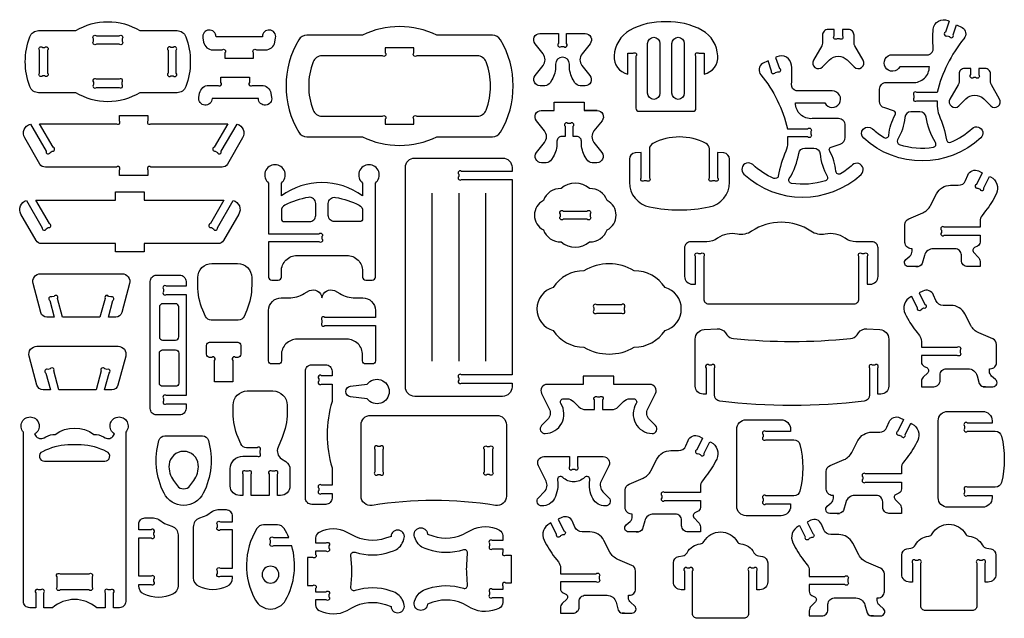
# Model space of a CAD drawing. Extents: x 187 to 912, y -967 to -69.
# Tile 1 of 2: x 187 to 910, y -967 to -527. Entities that reach past the tile are written whole.
import ezdxf

# ---------------------------------------------------------------- set-up
doc = ezdxf.new("R2010")
doc.units = 0
doc.header["$MEASUREMENT"] = 0
doc.layers.get('DEFPOINTS').update_dxf_attribs({"color": 1, "linetype": 'CONTINUOUS'})
doc.layers.add('KONTUR', color=20, linetype='CONTINUOUS')

msp = doc.modelspace()

# ---------------------------------------------------------------- linework, layer by layer
at = {"layer": 'DEFPOINTS'}
msp.add_lwpolyline([(216.42, -934.03), (237.72, -934.03, -1), (239.85, -936.15), (239.85, -943.69, -1), (237.72, -945.81), (216.42, -945.81, -1), (214.29, -943.69), (214.29, -936.15, -1)], format="xyb", close=True, dxfattribs=at)
at = {"layer": 'KONTUR'}
for points in [[(869.15, -528.22), (866.41, -536.25, 1), (867.73, -538.95), (869.39, -539.51, 1), (872.08, -538.19), (874.6, -530.82), (878.8, -532.72, -0.438751), (880.03, -541.02, 0.114696), (860.38, -580.55), (845.45, -580.55, 1), (843.32, -582.68), (843.32, -584.43, 1), (845.45, -586.55), (860.38, -586.55), (860.38, -590.69, 0.102365), (861.7, -597.1, -0.056759), (867.23, -615.33, 0.480658), (870.41, -617.04, 0.086534), (885.97, -606.95, -1), (892.39, -613.87, -0.390732), (806.39, -614.12, -1), (812.77, -607.16, 0.050145), (821.42, -613.63, 0.556827), (824.91, -611.84, -0.109708), (829.47, -597.02, 0.51582), (828.33, -594.02), (821.86, -591.91, -0.338122), (818.04, -586.9), (818.04, -578.08, -0.414214), (822.95, -573.17), (842.24, -573.17, 0.436799), (854.62, -561.59), (832.98, -561.59, -0.587447), (822.35, -562.08, -0.587447), (827.53, -552.78), (854.06, -552.79, 0.360472), (857.5, -547.79, -0.043999), (857.5, -533.96, -0.520138), (868.2, -527.79)], [(194.15, -539.66, -0.314188), (200.65, -535.13), (227.91, -535.13, -0.27972), (275.03, -535.13), (302.29, -535.13, -0.314188), (308.78, -539.66, -0.178412), (308.78, -576.19, -0.314188), (302.29, -580.72), (275.03, -580.72, -0.27972), (227.91, -580.72), (200.65, -580.72, -0.314188), (194.15, -576.19, -0.178412)], [(330.89, -539.57, 0.441319), (325.6, -534.68, 0.441319), (321.21, -540.4), (321.77, -543.54, 0.363296), (328.59, -549.24), (335.3, -549.24, -1), (337.43, -551.37), (337.43, -555.24), (358.42, -555.24), (358.42, -551.37, -1), (360.55, -549.24), (367.26, -549.24, 0.363296), (374.08, -543.54), (374.64, -540.4, 0.441319), (370.25, -534.68, 0.441319), (364.96, -539.57)], [(391.6, -541.82, 0.274633), (391.6, -609.71, 0.264616), (397.55, -613.1), (438.34, -613.1, 0.230821), (493, -613.1), (533.79, -613.1, 0.264616), (539.75, -609.71, 0.274633), (539.75, -541.82, 0.264616), (533.79, -538.44), (493, -538.44, 0.230821), (438.34, -538.44), (397.55, -538.44, 0.264616)], [(661.21, -528.58, 0.130976), (634.55, -534.9, 0.25023), (623.15, -553.59, 0.38008), (633.18, -566.97), (633.17, -551.74), (637.05, -551.74, -1), (639.17, -553.87), (639.17, -592.04, 0.414214), (641.48, -594.34), (680.95, -594.34, 0.414214), (683.25, -592.04), (683.25, -553.87, -1), (685.38, -551.74), (689.25, -551.74), (689.25, -566.97, 0.38008), (699.28, -553.59, 0.25023), (687.88, -534.9, 0.130976)], [(790.73, -534.32), (790.73, -538.92, -1), (788.61, -541.04), (786.86, -541.04, -1), (784.73, -538.92), (784.73, -534.32), (780.29, -534.32, 0.414214), (776.14, -538.47), (776.14, -544.23, -0.131652), (775.58, -546.31), (769.52, -556.8, 0.876976), (776.06, -561.82), (781.21, -556.67, -0.414214), (794.26, -556.67), (799.41, -561.82, 0.876976), (805.95, -556.8), (799.89, -546.31, -0.131652), (799.33, -544.23), (799.33, -538.47, 0.414214), (795.17, -534.32)], [(243.09, -538.99), (259.84, -538.99, -1), (261.96, -541.12), (261.96, -542.87, -1), (259.84, -544.99), (243.09, -544.99, -1), (240.97, -542.87), (240.97, -541.12, -1)], [(580.24, -560.94, -0.131652), (577.46, -571.33), (576.3, -573.34, -0.267949), (572.3, -575.64), (568.78, -575.64, -0.627694), (565.17, -568.16), (571.01, -560.8, 0.349469), (571, -552.18), (565.09, -544.77, -0.628435), (568.7, -537.28), (582.29, -537.28), (582.29, -544.65, 1), (584.42, -546.77), (586.17, -546.77, 1), (588.29, -544.65), (588.29, -537.28), (601.89, -537.28, -0.628435), (605.5, -544.77), (599.59, -552.18, 0.349469), (599.58, -560.8), (605.42, -568.16, -0.627694), (601.81, -575.64), (598.29, -575.64, -0.267949), (594.29, -573.34), (593.13, -571.33, -0.131652), (590.35, -560.94), (590.35, -559.72, 1), (580.24, -559.72)], [(647.76, -544.55, -1), (656.83, -544.55), (656.83, -581.04, -1), (647.76, -581.04)], [(665.6, -544.55, -1), (674.67, -544.55), (674.67, -581.04, -1), (665.6, -581.04)], [(207.27, -549.55), (207.27, -566.3, -1), (205.15, -568.42), (203.4, -568.42, -1), (201.27, -566.3), (201.27, -549.55, -1), (203.4, -547.43), (205.15, -547.43, -1)], [(295.66, -549.55), (295.66, -566.3, 1), (297.79, -568.42), (299.54, -568.42, 1), (301.66, -566.3), (301.66, -549.55, 1), (299.54, -547.43), (297.79, -547.43, 1)], [(455.17, -547.63), (455.17, -551.51, -1), (453.05, -553.63), (408.64, -553.63, 0.311557), (402.17, -558.1, 0.183361), (402.17, -593.44, 0.311557), (408.64, -597.91), (453.05, -597.91, -1), (455.17, -600.03), (455.17, -603.91), (476.17, -603.91), (476.17, -600.03, -1), (478.29, -597.91), (522.7, -597.91, 0.311557), (529.17, -593.44, 0.183361), (529.17, -558.1, 0.311557), (522.7, -553.63), (478.29, -553.63, -1), (476.17, -551.51), (476.17, -547.63)], [(741.75, -554.81), (744.49, -562.84, -1), (743.17, -565.53), (741.51, -566.1, -1), (738.81, -564.78), (736.3, -557.41), (732.1, -559.31, 0.438751), (730.87, -567.61, -0.114696), (750.52, -607.14), (765.45, -607.14, -1), (767.58, -609.27), (767.58, -611.02, -1), (765.45, -613.14), (750.52, -613.14), (750.52, -617.28, -0.102365), (749.2, -623.69, 0.056759), (743.66, -641.92, -0.480658), (740.49, -643.63, -0.086534), (724.93, -633.53, 1), (718.5, -640.46, 0.390732), (804.51, -640.71, 1), (798.13, -633.75, -0.050145), (789.48, -640.22, -0.556827), (785.99, -638.42, 0.109708), (781.42, -623.61, -0.51582), (782.57, -620.61), (789.04, -618.5, 0.338122), (792.86, -613.49), (792.86, -604.67, 0.414214), (787.95, -599.76), (768.66, -599.76, -0.436799), (756.28, -588.18), (777.92, -588.18, 0.587447), (788.55, -588.66, 0.587447), (783.37, -579.37), (756.84, -579.38, -0.360472), (753.39, -574.38, 0.043999), (753.39, -560.55, 0.520138), (742.7, -554.37)], [(890.96, -562.85), (890.96, -567.45, -1), (888.84, -569.58), (887.09, -569.58, -1), (884.96, -567.45), (884.96, -562.85), (880.52, -562.85, 0.414214), (876.37, -567), (876.37, -572.76, -0.131652), (875.81, -574.84), (869.75, -585.33, 0.876976), (876.28, -590.35), (881.43, -585.2, -0.414214), (894.49, -585.2), (899.64, -590.35, 0.876976), (906.17, -585.33), (900.11, -574.84, -0.131652), (899.56, -572.76), (899.56, -567, 0.414214), (895.4, -562.85)], [(243.09, -576.85), (259.84, -576.85, 1), (261.96, -574.73), (261.96, -572.98, 1), (259.84, -570.85), (243.09, -570.85, 1), (240.97, -572.98), (240.97, -574.73, 1)], [(327.96, -584.99, -0.441319), (322.67, -589.88, -0.441319), (318.29, -584.16), (318.85, -581.02, -0.363296), (325.66, -575.32), (332.38, -575.32, 1), (334.5, -573.19), (334.5, -569.32), (355.5, -569.32), (355.5, -573.19, 1), (357.62, -575.32), (364.34, -575.32, -0.363296), (371.15, -581.02), (371.72, -584.16, -0.441319), (367.33, -589.88, -0.441319), (362.04, -584.99)], [(593.18, -612.74), (593.18, -605.37, 1), (591.05, -603.24), (589.3, -603.24, 1), (587.18, -605.37), (587.18, -612.74), (584.69, -612.74, 0.414214), (581.23, -616.2), (581.23, -617.42, -0.131652), (578.45, -627.8), (577.29, -629.81, -0.267949), (573.29, -632.12), (569.77, -632.12, -0.627694), (566.15, -624.63), (572, -617.28, 0.349469), (571.99, -608.65), (566.08, -601.25, -0.628435), (569.69, -593.75), (579.26, -593.75), (579.26, -587.75), (601.1, -587.75), (601.1, -593.75), (610.67, -593.75, -0.628435), (614.28, -601.25), (608.37, -608.65, 0.349469), (608.36, -617.28), (614.2, -624.63, -0.627694), (610.59, -632.12), (607.07, -632.12, -0.267949), (603.07, -629.81), (601.91, -627.8, -0.131652), (599.13, -617.42), (599.13, -616.2, 0.414214), (595.66, -612.74)], [(259.96, -641.39), (259.96, -637.52, 1), (257.84, -635.39), (205.62, -635.39, -0.267949), (201.62, -633.09), (190.5, -613.84, -0.487619), (194.59, -603.72), (206.15, -623.74, 1), (209.05, -624.52), (210.57, -623.64, 1), (211.34, -620.74), (201.36, -603.45), (257.84, -603.45, 1), (259.96, -601.33), (259.96, -597.45), (280.96, -597.45), (280.96, -601.33, 1), (283.08, -603.45), (339.56, -603.45), (329.57, -620.74, 1), (330.35, -623.64), (331.87, -624.52, 1), (334.77, -623.74), (346.33, -603.72, -0.487619), (350.41, -613.84), (339.3, -633.09, -0.267949), (335.3, -635.39), (283.08, -635.39, 1), (280.96, -637.52), (280.96, -641.39)], [(859.13, -617.21, -0.102416), (852.23, -598.67, 0.370344), (847.67, -594.75), (841.1, -594.75, 0.386693), (836.51, -598.93, -0.107473), (831.26, -615.36, 0.476686), (832.55, -618.7, 0.117674), (857.53, -620.72, 0.538917)], [(634.34, -646.46, 0.357981), (649.21, -664.57, 0.098177), (693.05, -664.57, 0.357981), (707.92, -646.46), (707.92, -629.55, 0.385638), (703.76, -624.96), (699.17, -624.5), (699.17, -643.2, -1), (697.05, -645.33), (695.3, -645.33, -1), (693.17, -643.2), (693.17, -622.03, 0.281144), (690.67, -617.92, 0.241814), (651.6, -617.92, 0.281144), (649.09, -622.03), (649.09, -643.2, -1), (646.96, -645.33), (645.21, -645.33, -1), (643.09, -643.2), (643.09, -624.5), (638.5, -624.96, 0.385638), (634.34, -629.55)], [(751.77, -643.8, 0.102416), (758.67, -625.26, -0.370344), (763.23, -621.34), (769.8, -621.34, -0.386693), (774.39, -625.52, 0.107473), (779.64, -641.95, -0.476686), (778.35, -645.29, -0.117674), (753.37, -647.3, -0.538917)], [(548.23, -638.44), (511.19, -638.44, 1), (509.07, -640.56), (509.07, -642.31, 1), (511.19, -644.44), (548.23, -644.44), (548.23, -787.9), (511.19, -787.9, 1), (509.07, -790.02), (509.07, -791.77, 1), (511.19, -793.9), (548.23, -793.9), (548.23, -796.75, -0.414214), (541.31, -803.67), (476.83, -803.67, -0.414214), (469.91, -796.75), (469.91, -635.59, -0.414214), (476.83, -628.67), (541.31, -628.67, -0.414214), (548.23, -635.59)], [(371.85, -718.38), (376.57, -718.38, 0.414214), (378.87, -716.07), (378.87, -711.75, -0.414214), (390.41, -700.21), (426.99, -700.21, -0.414214), (438.53, -711.75), (438.53, -716.07, 0.414214), (440.84, -718.38), (445.56, -718.38, 0.414214), (447.87, -716.07), (447.87, -647.07, 0.712109), (443.2, -633.58, 0.712109), (438.53, -647.07), (438.53, -656.45, 0.327793), (378.87, -656.45), (378.87, -647.07, 0.712109), (374.21, -633.58, 0.712109), (369.54, -647.07), (369.54, -684.21), (406.58, -684.21, -1), (408.7, -686.34), (408.7, -688.09, -1), (406.58, -690.21), (369.54, -690.21), (369.54, -716.07, 0.414214)], [(844.69, -708.4), (846.49, -708.4), (839.32, -708.4, -0.69618), (837.36, -703.13), (840.26, -700.64, 0.218856), (841.87, -697.14), (841.87, -695.23), (841.26, -695.23, -0.414214), (836.65, -690.61), (836.65, -677.54, -0.300567), (839.45, -673.29), (849.75, -668.9, 0.175054), (855.49, -663.56), (859.9, -654.97, -0.281092), (870.17, -648.71), (875.86, -648.71, 0.302959), (881.19, -645.15), (882.86, -641.14, -0.432835), (890.74, -638.17), (893.43, -639.5), (889.25, -648, 1), (890.22, -650.84), (891.79, -651.61, 1), (894.63, -650.64), (898.81, -642.15), (899.58, -642.53, -0.412418), (903.81, -654.83, -0.053802), (895.94, -667.43), (893.29, -670.8, 0.168092), (891.81, -675.08), (891.81, -679.42), (865.57, -679.42, 1), (863.45, -681.54), (863.45, -683.29, 1), (865.57, -685.42), (891.81, -685.42), (891.81, -690.35, -0.288515), (889.85, -693.47), (887.87, -694.42, 0.517103), (887.24, -698.13), (890.46, -701.35, -0.198912), (891.81, -704.61), (891.81, -708.4), (882.7, -708.4, -0.414214), (878.09, -703.79), (878.09, -699.84, 0.414214), (873.47, -695.23), (857.63, -695.23, 0.339454), (850.94, -700.36), (849.38, -706.18, -0.339454)], [(605.05, -690.19, 0.32816), (618.07, -681.41, 0.608717), (618.07, -659.88, 0.32816), (605.05, -651.1, 0.374627), (584.22, -651.1, 0.32816), (571.21, -659.88, 0.608717), (571.21, -681.41, 0.32816), (584.22, -690.19, 0.374627)], [(202.8, -691.5, -0.267949), (198.8, -689.19), (187.69, -669.94, -0.487619), (191.77, -659.83), (203.33, -679.85, 1), (206.24, -680.62), (207.75, -679.75, 1), (208.53, -676.85), (198.55, -659.56), (257.15, -659.56), (257.15, -653.56), (278.14, -653.56), (278.14, -659.56), (336.74, -659.56), (326.76, -676.85, 1), (327.54, -679.75), (329.05, -680.62, 1), (331.96, -679.85), (343.51, -659.83, -0.487619), (347.6, -669.94), (336.48, -689.19, -0.267949), (332.49, -691.5), (278.14, -691.5), (278.14, -697.5), (257.15, -697.5), (257.15, -691.5)], [(381.38, -663.35, 0.281144), (378.87, -667.46), (378.87, -673.07, 0.414214), (381.18, -675.38), (399.52, -675.38, 0.414214), (404.14, -670.76), (404.14, -662.13, 0.464054), (398.76, -657.58, 0.077001)], [(436.03, -663.35, -0.281144), (438.53, -667.46), (438.53, -673.07, -0.414214), (436.22, -675.38), (417.88, -675.38, -0.414214), (413.27, -670.76), (413.27, -662.13, -0.464054), (418.65, -657.58, -0.077001)], [(585.84, -667.64), (603.43, -667.64, -1), (605.56, -669.77), (605.56, -671.52, -1), (603.43, -673.64), (585.84, -673.64, -1), (583.72, -671.52), (583.72, -669.77, -1)], [(799.45, -735.68, 0.414214), (802.91, -732.22), (802.91, -700.92, -1), (805.03, -698.8), (806.78, -698.8, -1), (808.91, -700.92), (808.91, -721.35), (811.18, -721.35, 0.414214), (816.95, -715.58), (816.95, -694.7, 0.414214), (812.34, -690.09), (800.7, -690.09, -0.1548), (792.72, -687.55, 0.206677), (778.17, -684.5, -0.200512), (767.69, -682.43, 0.304221), (724.14, -682.43, -0.200512), (713.66, -684.5, 0.206677), (699.11, -687.55, -0.1548), (691.12, -690.09), (679.49, -690.09, 0.414214), (674.87, -694.7), (674.87, -715.58, 0.414214), (680.64, -721.35), (682.92, -721.35), (682.92, -700.92, -1), (685.04, -698.8), (686.8, -698.8, -1), (688.92, -700.92), (688.92, -732.22, 0.414214), (692.38, -735.68)], [(321.13, -740.26, -0.100549), (317.47, -722.25), (317.47, -716.44, -0.414214), (327.85, -706.06), (346.73, -706.06, -0.414214), (357.11, -716.44), (357.11, -722.25, -0.100549), (353.45, -740.26), (351.47, -744.93, -0.301123), (347.22, -747.75), (327.36, -747.75, -0.301123), (323.11, -744.93)], [(660.54, -755.3, 0.756347), (660.54, -723.67, 0.253291), (637.95, -711.41, 0.2751), (601.02, -711.41, 0.253291), (578.44, -723.67, 0.756347), (578.44, -755.3, 0.253291), (601.02, -767.55, 0.2751), (637.95, -767.55, 0.253291)], [(261.84, -713.64, -0.493145), (267.42, -720.9), (261.72, -742.16, -0.339454), (257.26, -745.59), (251.9, -745.59), (255.2, -733.3, 1), (253.69, -730.7), (252, -730.25, 1), (249.4, -731.75), (245.69, -745.59), (218.29, -745.59), (214.58, -731.75, 1), (211.98, -730.25), (210.29, -730.7, 1), (208.79, -733.3), (212.08, -745.59), (206.72, -745.59, -0.339454), (202.26, -742.16), (196.57, -720.9, -0.493145), (202.14, -713.64)], [(308.88, -803.14), (294.49, -803.14, 1), (292.37, -805.26), (292.37, -807.01, 1), (294.49, -809.14), (308.88, -809.14), (308.88, -812.63, -0.414214), (304.27, -817.25), (287.24, -817.25, -0.414214), (282.62, -812.63), (282.62, -719.31, -0.414214), (287.24, -714.69), (304.27, -714.69, -0.414214), (308.88, -719.31), (308.88, -722.8), (294.49, -722.8, 1), (292.37, -724.93), (292.37, -726.68, 1), (294.49, -728.8), (308.88, -728.8)], [(378.87, -773.25), (378.87, -777.58, -0.414214), (376.57, -779.88), (371.85, -779.88, -0.414214), (369.54, -777.58), (369.54, -740.57, -0.414214), (378.77, -731.34), (384.19, -731.34, 0.131652), (395.72, -728.24), (399.52, -726.05, -0.512051), (408.7, -731.34, -0.512051), (417.88, -726.05), (421.68, -728.24, 0.131652), (433.22, -731.34), (438.64, -731.34, -0.414214), (447.87, -740.57), (447.87, -745.71), (410.83, -745.71, 1), (408.7, -747.84), (408.7, -749.59, 1), (410.83, -751.71), (447.87, -751.71), (447.87, -777.58, -0.414214), (445.56, -779.88), (440.84, -779.88, -0.414214), (438.53, -777.58), (438.53, -773.25, 0.414214), (426.99, -761.71), (390.41, -761.71, 0.414214)], [(895.91, -796.56), (894.12, -796.56), (901.29, -796.56, 0.69618), (903.24, -791.28), (900.34, -788.8, -0.218856), (898.73, -785.29), (898.73, -783.38), (899.35, -783.38, 0.414214), (903.96, -778.77), (903.96, -765.69, 0.300567), (901.16, -761.45), (890.86, -757.06, -0.175054), (885.12, -751.72), (880.7, -743.13, 0.281092), (870.44, -736.86), (864.74, -736.86, -0.302959), (859.42, -733.31), (857.74, -729.29, 0.432835), (849.87, -726.33), (847.18, -727.66), (851.36, -736.15, -1), (850.39, -739), (848.82, -739.77, -1), (845.97, -738.8), (841.79, -730.31), (841.02, -730.68, 0.412418), (836.79, -742.99, 0.053802), (844.67, -755.59), (847.32, -758.96, -0.168092), (848.8, -763.24), (848.8, -767.57), (875.03, -767.57, -1), (877.16, -769.7), (877.16, -771.45, -1), (875.03, -773.57), (848.8, -773.57), (848.8, -778.51, 0.288515), (850.76, -781.63), (852.73, -782.57, -0.517103), (853.37, -786.29), (850.15, -789.51, 0.198912), (848.8, -792.77), (848.8, -796.56), (857.91, -796.56, 0.414214), (862.52, -791.95), (862.52, -788, -0.414214), (867.14, -783.38), (882.98, -783.38, -0.339454), (889.66, -788.52), (891.22, -794.34, 0.339454)], [(301.24, -735.67), (291.66, -735.67, 0.414214), (289.35, -737.98), (289.35, -760.08, 0.414214), (291.66, -762.39), (301.24, -762.39, 0.414214), (303.55, -760.08), (303.55, -737.98, 0.414214)], [(610.38, -742.48), (628.6, -742.48, 1), (630.72, -740.36), (630.72, -738.61, 1), (628.6, -736.48), (610.38, -736.48, 1), (608.25, -738.61), (608.25, -740.36, 1)], [(689.19, -754.69), (698.81, -754.07, -0.258789), (704.88, -756.94), (705.9, -758.38, 0.215961), (710.85, -761.23, 0.04907), (796.64, -761.23, 0.215961), (801.59, -758.38), (802.62, -756.94, -0.258789), (808.69, -754.07), (818.31, -754.69, -0.395564), (824.79, -761.59), (824.79, -796.28, -0.414214), (819.02, -802.05), (816.74, -802.05), (816.74, -782.85, 1), (814.62, -780.73), (812.86, -780.73, 1), (810.74, -782.85), (810.74, -802.67, -0.379167), (806.68, -807.25, -0.060635), (700.81, -807.25, -0.379167), (696.75, -802.67), (696.75, -782.85, 1), (694.63, -780.73), (692.88, -780.73, 1), (690.75, -782.85), (690.75, -802.05), (688.48, -802.05, -0.414214), (682.71, -796.28), (682.71, -761.59, -0.395564)], [(346.86, -775.12), (345.3, -775.12, 1), (343.17, -777.25), (343.17, -792.89), (329.87, -792.89), (329.87, -777.25, 1), (327.75, -775.12), (326.18, -775.12, -0.414214), (323.87, -772.81), (323.87, -766.28, -0.414214), (326.18, -763.97), (346.86, -763.97, -0.414214), (349.17, -766.28), (349.17, -772.81, -0.414214)], [(259.04, -766.87, -0.493145), (264.61, -774.13), (258.92, -795.39, -0.339454), (254.46, -798.81), (249.1, -798.81), (252.39, -786.53, 1), (250.89, -783.93), (249.2, -783.47, 1), (246.6, -784.98), (242.89, -798.81), (215.49, -798.81), (211.78, -784.98, 1), (209.18, -783.47), (207.49, -783.93, 1), (205.99, -786.53), (209.28, -798.81), (203.92, -798.81, -0.339454), (199.46, -795.39), (193.76, -774.13, -0.493145), (199.34, -766.87)], [(301.24, -796.27), (291.66, -796.27, -0.414214), (289.35, -793.96), (289.35, -771.86, -0.414214), (291.66, -769.55), (301.24, -769.55, -0.414214), (303.55, -771.86), (303.55, -793.96, -0.414214)], [(416.08, -868.94), (408.46, -868.94, 1), (406.33, -871.06), (406.33, -872.81, 1), (408.46, -874.94), (416.08, -874.94), (416.08, -878.43, -0.414214), (411.46, -883.04), (401.2, -883.04, -0.414214), (396.59, -878.43), (396.59, -785.11, -0.414214), (401.2, -780.49), (411.46, -780.49, -0.414214), (416.08, -785.11), (416.08, -788.6), (408.46, -788.6, 1), (406.33, -790.72), (406.33, -792.47, 1), (408.46, -794.6), (416.08, -794.6), (416.08, -807.4, 0.14798), (416.08, -856.13)], [(429.54, -804.02, -0.887813), (429.54, -796.23), (441.92, -794.75, -0.721474), (458.09, -800.12, -0.721474), (441.92, -805.49)], [(608.76, -813.44), (608.76, -806.27, -1), (610.88, -804.14), (612.63, -804.14, -1), (614.76, -806.27), (614.76, -813.44), (621.25, -813.44, 0.198912), (626.14, -811.41), (630.06, -807.5, -0.198912), (634.95, -805.47), (637.45, -805.47, -0.590467), (639.4, -809.01, 0.577506), (650.99, -831.01, 0.68225), (653.57, -825.11), (649.23, -820.77, -0.323318), (647.94, -812.76), (653.58, -801.53, 0.558125), (649.45, -794.85), (622.99, -794.85), (622.99, -788.85), (600.52, -788.85), (600.52, -794.85), (574.06, -794.85, 0.558125), (569.94, -801.53), (575.58, -812.76, -0.323318), (574.28, -820.77), (569.94, -825.11, 0.68225), (572.52, -831.01, 0.577506), (584.11, -809.01, -0.590467), (586.07, -805.47), (588.56, -805.47, -0.198912), (593.46, -807.5), (597.37, -811.41, 0.198912), (602.27, -813.44)], [(356.63, -876.47), (356.63, -860.83, 1), (354.51, -858.71), (352.76, -858.71, 1), (350.63, -860.83), (350.63, -876.47), (348.27, -876.47, -0.414214), (341.35, -869.55), (341.35, -856.79, -0.414214), (350.58, -847.56), (361.15, -847.56, 1), (363.28, -845.43), (363.28, -843.54, 1), (361.15, -841.41), (353.35, -841.41, -0.301123), (349.1, -838.6), (347.12, -833.92, -0.100549), (343.46, -815.91), (343.46, -810.11, -0.414214), (353.84, -799.73), (372.72, -799.73, -0.414214), (383.1, -810.11), (383.1, -815.91, -0.100549), (379.44, -833.92), (376.44, -841.02, 0.360488), (378.97, -849.48), (382.13, -851.58, -0.250847), (385.21, -857.34), (385.21, -869.55, -0.414214), (378.29, -876.47), (375.93, -876.47), (375.93, -860.83, 1), (373.8, -858.71), (372.05, -858.71, 1), (369.93, -860.83), (369.93, -876.47)], [(900.64, -821.61), (900.64, -823.32), (882.56, -823.32, 1), (880.43, -825.45), (880.43, -827.2, 1), (882.56, -829.32), (903.02, -829.32, -0.343094), (907.5, -832.8, -0.125025), (907.5, -866.98, -0.343094), (903.02, -870.46), (882.56, -870.46, 1), (880.43, -872.58), (880.43, -874.33, 1), (882.56, -876.46), (900.64, -876.46), (900.64, -878.17, -0.414214), (893.72, -885.09), (868.03, -885.09, -0.414214), (861.11, -878.17), (861.11, -821.61, -0.414214), (868.03, -814.69), (893.72, -814.69, -0.414214)], [(249.4, -834.1, 0.414214), (255.71, -832.41), (256.39, -831.22, -0.709008), (258.72, -818.88, -0.709008), (264.61, -829.97), (264.61, -954.27, -0.414214), (260, -958.89), (255.63, -958.89), (255.63, -947.94, 1), (253.5, -945.81), (251.75, -945.81, 1), (249.63, -947.94), (249.63, -958.89), (243.28, -958.89, 0.372772), (210.86, -958.89), (204.52, -958.89), (204.52, -947.94, 1), (202.39, -945.81), (200.64, -945.81, 1), (198.52, -947.94), (198.52, -958.89), (194.14, -958.89, -0.414214), (189.53, -954.27), (189.53, -829.97, -0.709008), (195.42, -818.88, -0.709008), (197.75, -831.22), (198.43, -832.41, 0.414214), (204.74, -834.1), (205.93, -833.42, -0.131652), (212.85, -831.56, -0.325362), (241.29, -831.56, -0.131652), (248.21, -833.42)], [(437.4, -824.56, -0.414214), (444.33, -817.63), (537.13, -817.63, -0.414214), (544.06, -824.56), (544.06, -876.95, -0.462325), (536.02, -883.78, 0.080889), (445.44, -883.78, -0.462325), (437.4, -876.95)], [(752.72, -827.81), (752.72, -829.52), (734.64, -829.52, 1), (732.51, -831.65), (732.51, -833.4, 1), (734.64, -835.52), (755.1, -835.52, -0.343094), (759.58, -839, -0.125025), (759.58, -873.18, -0.343094), (755.1, -876.66), (734.64, -876.66, 1), (732.51, -878.78), (732.51, -880.53, 1), (734.64, -882.66), (752.72, -882.66), (752.72, -884.37, -0.414214), (745.8, -891.29), (720.11, -891.29, -0.414214), (713.19, -884.37), (713.19, -827.81, -0.414214), (720.11, -820.89), (745.8, -820.89, -0.414214)], [(786.96, -889.62), (788.75, -889.62), (781.58, -889.62, -0.69618), (779.63, -884.34), (782.53, -881.85, 0.218856), (784.14, -878.35), (784.14, -876.44), (783.53, -876.44, -0.414214), (778.91, -871.83), (778.91, -858.75, -0.300567), (781.72, -854.51), (792.02, -850.12, 0.175054), (797.75, -844.78), (802.17, -836.19, -0.281092), (812.43, -829.92), (818.13, -829.92, 0.302959), (823.46, -826.37), (825.13, -822.35, -0.432835), (833, -819.39), (835.69, -820.72), (831.51, -829.21, 1), (832.48, -832.06), (834.05, -832.83, 1), (836.9, -831.86), (841.08, -823.36), (841.85, -823.74, -0.412418), (846.08, -836.05, -0.053802), (838.2, -848.65), (835.56, -852.02, 0.168092), (834.08, -856.29), (834.08, -860.63), (807.84, -860.63, 1), (805.71, -862.76), (805.71, -864.51, 1), (807.84, -866.63), (834.08, -866.63), (834.08, -871.57, -0.288515), (832.11, -874.69), (830.14, -875.63, 0.517103), (829.5, -879.35), (832.72, -882.56, -0.198912), (834.08, -885.83), (834.08, -889.62), (824.97, -889.62, -0.414214), (820.35, -885), (820.35, -881.06, 0.414214), (815.73, -876.44), (799.89, -876.44, 0.339454), (793.21, -881.57), (791.65, -887.4, -0.339454)], [(292.76, -874.87, -0.188994), (288.98, -835.99, -0.335294), (293.42, -832.63), (320.89, -832.63, -0.335294), (325.33, -835.99, -0.188994), (321.55, -874.87, -0.613363)], [(639.35, -903.24), (641.14, -903.24), (633.97, -903.24, -0.69618), (632.02, -897.96), (634.92, -895.48, 0.218856), (636.53, -891.97), (636.53, -890.06), (635.92, -890.06, -0.414214), (631.3, -885.45), (631.3, -872.37, -0.300567), (634.11, -868.13), (644.41, -863.74, 0.175054), (650.14, -858.4), (654.56, -849.81, -0.281092), (664.82, -843.54), (670.52, -843.54, 0.302959), (675.85, -839.99), (677.52, -835.97, -0.432835), (685.39, -833.01), (688.09, -834.34), (683.9, -842.83, 1), (684.87, -845.68), (686.44, -846.45, 1), (689.29, -845.48), (693.47, -836.98), (694.24, -837.36, -0.412418), (698.47, -849.67, -0.053802), (690.59, -862.27), (687.95, -865.64, 0.168092), (686.47, -869.92), (686.47, -874.25), (660.23, -874.25, 1), (658.1, -876.38), (658.1, -878.13, 1), (660.23, -880.25), (686.47, -880.25), (686.47, -885.19, -0.288515), (684.5, -888.31), (682.53, -889.25, 0.517103), (681.9, -892.97), (685.11, -896.18, -0.198912), (686.47, -899.45), (686.47, -903.24), (677.36, -903.24, -0.414214), (672.74, -898.63), (672.74, -894.68, 0.414214), (668.13, -890.06), (652.29, -890.06, 0.339454), (645.6, -895.19), (644.04, -901.02, -0.339454)], [(203.42, -844.29, 0.807396), (204.94, -851.35), (249.2, -851.35, 0.807396), (250.72, -844.29), (248.5, -843.29, 0.106564), (229.49, -839.19), (224.65, -839.19, 0.106564), (205.64, -843.29)], [(317.87, -853.83, 0.910256), (296.45, -853.83, 0.186543), (299.75, -865.56), (302.54, -869.27, 0.499812), (311.77, -869.27), (314.56, -865.56, 0.186543)], [(447.56, -842.6), (447.56, -859, 1), (449.69, -861.13), (451.44, -861.13, 1), (453.56, -859), (453.56, -842.6, 1), (451.44, -840.48), (449.69, -840.48, 1)], [(533.9, -842.6), (533.9, -859, -1), (531.77, -861.13), (530.02, -861.13, -1), (527.9, -859), (527.9, -842.6, -1), (530.02, -840.48), (531.77, -840.48, -1)], [(590.45, -847.93), (590.45, -855.1, 1), (592.57, -857.23), (594.32, -857.23, 1), (596.45, -855.1), (596.45, -847.93), (615.21, -847.93, -0.558125), (619.34, -854.62), (613.7, -865.85, 0.323318), (614.99, -873.85), (619.33, -878.19, -0.68225), (616.75, -884.1, -0.286613), (607.49, -878.75, -0.160038), (605.37, -865.16, 0.732143), (601.44, -863.17, -0.419662), (585.45, -863.17, 0.732143), (581.53, -865.16, -0.160038), (579.4, -878.75, -0.286613), (570.14, -884.1, -0.68225), (567.56, -878.19), (571.9, -873.85, 0.323318), (573.19, -865.85), (567.55, -854.62, -0.558125), (571.68, -847.93)], [(343.1, -901.79), (334.07, -901.79, -1), (331.95, -899.66), (331.95, -897.91, -1), (334.07, -895.79), (343.1, -895.79), (343.1, -891.7, 0.414214), (338.48, -887.09), (332.2, -887.09, 0.149546), (328.33, -888.27), (324.17, -891.08), (318.68, -893.14, 0.31269), (314.18, -899.62), (314.18, -936.83, 0.29069), (318.16, -943.1, 0.223211), (339.12, -943.1, 0.29069), (343.1, -936.83), (343.1, -935.89), (334.07, -935.89, -1), (331.95, -933.76), (331.95, -932.01, -1), (334.07, -929.89), (343.1, -929.89)], [(274.14, -907.64), (283.17, -907.64, 1), (285.29, -905.52), (285.29, -903.77, 1), (283.17, -901.64), (274.14, -901.64), (274.14, -897.56, -0.414214), (278.75, -892.94), (285.04, -892.94, -0.149546), (288.91, -894.13), (293.07, -896.93), (298.56, -898.99, -0.31269), (303.06, -905.47), (303.06, -942.69, -0.29069), (299.08, -948.95, -0.223211), (278.12, -948.95, -0.29069), (274.14, -942.69), (274.14, -941.74), (283.17, -941.74, 1), (285.29, -939.62), (285.29, -937.87, 1), (283.17, -935.74), (274.14, -935.74)], [(630.9, -962.87), (629.1, -962.87), (636.27, -962.87, 0.69618), (638.23, -957.59), (635.32, -955.1, -0.218856), (633.71, -951.6), (633.71, -949.69), (634.33, -949.69, 0.414214), (638.94, -945.08), (638.94, -932, 0.300567), (636.14, -927.76), (625.84, -923.37, -0.175054), (620.1, -918.03), (615.69, -909.44, 0.281092), (605.42, -903.17), (599.73, -903.17, -0.302959), (594.4, -899.62), (592.73, -895.6, 0.432835), (584.85, -892.64), (582.16, -893.96), (586.34, -902.46, -1), (585.37, -905.31), (583.8, -906.08, -1), (580.96, -905.11), (576.78, -896.61), (576.01, -896.99, 0.412418), (571.78, -909.3, 0.053802), (579.65, -921.9), (582.3, -925.27, -0.168092), (583.78, -929.54), (583.78, -933.88), (610.02, -933.88, -1), (612.14, -936.01), (612.14, -937.76, -1), (610.02, -939.88), (583.78, -939.88), (583.78, -944.82, 0.288515), (585.74, -947.94), (587.71, -948.88, -0.517103), (588.35, -952.59), (585.13, -955.81, 0.198912), (583.78, -959.08), (583.78, -962.87), (592.89, -962.87, 0.414214), (597.5, -958.25), (597.5, -954.31, -0.414214), (602.12, -949.69), (617.96, -949.69, -0.339454), (624.65, -954.82), (626.21, -960.65, 0.339454)], [(813.53, -964.88), (811.73, -964.88), (818.9, -964.88, 0.69618), (820.86, -959.61), (817.95, -957.12, -0.218856), (816.34, -953.62), (816.34, -951.71), (816.96, -951.71, 0.414214), (821.57, -947.09), (821.57, -934.02, 0.300567), (818.77, -929.77), (808.47, -925.38, -0.175054), (802.73, -920.04), (798.32, -911.45, 0.281092), (788.05, -905.19), (782.36, -905.19, -0.302959), (777.03, -901.63), (775.36, -897.61, 0.432835), (767.48, -894.65), (764.79, -895.98), (768.97, -904.48, -1), (768, -907.32), (766.43, -908.09, -1), (763.59, -907.12), (759.41, -898.63), (758.64, -899.01, 0.412418), (754.41, -911.31, 0.053802), (762.28, -923.91), (764.93, -927.28, -0.168092), (766.41, -931.56), (766.41, -935.9), (792.65, -935.9, -1), (794.77, -938.02), (794.77, -939.77, -1), (792.65, -941.9), (766.41, -941.9), (766.41, -946.83, 0.288515), (768.37, -949.95), (770.34, -950.9, -0.517103), (770.98, -954.61), (767.76, -957.83, 0.198912), (766.41, -961.09), (766.41, -964.88), (775.52, -964.88, 0.414214), (780.13, -960.27), (780.13, -956.32, -0.414214), (784.75, -951.71), (800.59, -951.71, -0.339454), (807.28, -956.84), (808.84, -962.66, 0.339454)], [(386.5, -913.36), (373.03, -913.36, -1), (370.9, -911.24), (370.9, -909.49, -1), (373.03, -907.36), (384.35, -907.36, 0.035368), (380.97, -900.81, 0.261699), (376.05, -898.05), (365.76, -898.05, 0.261699), (360.83, -900.81, 0.2701), (359.81, -953.32, 0.587624), (381.99, -953.32, 0.2005)], [(406.51, -960.8, 0.24467), (427.29, -960.89), (430.63, -958.96, -0.217196), (455.41, -956.57), (459.37, -957.94, 0.459056), (465.32, -962.42, 0.459056), (468.87, -955.86), (468.19, -954.1, 0.221765), (461.18, -947.32), (458.87, -946.52, 0.163624), (432.97, -946.33, -0.531368), (429.95, -943.98), (430.53, -935.25, 0.033043), (430.53, -929.16), (429.95, -920.43, -0.531368), (432.97, -918.08, 0.163624), (458.87, -917.89), (461.18, -917.09, 0.221765), (468.19, -910.31), (468.87, -908.55, 0.459056), (465.32, -901.99, 0.459056), (459.37, -906.47), (455.41, -907.84, -0.217196), (430.63, -905.45), (427.29, -903.52, 0.24467), (406.51, -903.61, 0.278615), (404.04, -907.69), (404.04, -911.32), (411.66, -911.32, -1), (413.79, -913.45), (413.79, -915.2, -1), (411.66, -917.32), (404.04, -917.32), (404.04, -919.75, -1), (401.92, -921.88), (398.04, -921.88), (398.04, -942.53), (401.92, -942.53, -1), (404.04, -944.66), (404.04, -947.09), (411.66, -947.09, -1), (413.79, -949.21), (413.79, -950.96, -1), (411.66, -953.09), (404.04, -953.09), (404.04, -956.72, 0.278615)], [(539.03, -959.09, -0.24467), (518.25, -959.18), (514.91, -957.25, 0.217196), (490.13, -954.86), (486.17, -956.23, -0.459056), (480.22, -960.71, -0.459056), (476.67, -954.15), (477.35, -952.39, -0.221765), (484.36, -945.61), (486.67, -944.81, -0.163624), (512.57, -944.62, 0.531368), (515.59, -942.27), (515.01, -933.54, -0.033043), (515.01, -927.45), (515.59, -918.72, 0.531368), (512.57, -916.37, -0.163624), (486.67, -916.18), (484.36, -915.38, -0.221765), (477.35, -908.6), (476.67, -906.84, -0.459056), (480.22, -900.28, -0.459056), (486.17, -904.76), (490.13, -906.13, 0.217196), (514.91, -903.74), (518.25, -901.81, -0.24467), (539.03, -901.9, -0.278615), (541.5, -905.98), (541.5, -909.61), (533.88, -909.61, 1), (531.75, -911.74), (531.75, -913.49, 1), (533.88, -915.61), (541.5, -915.61), (541.5, -918.04, 1), (543.62, -920.17), (547.5, -920.17), (547.5, -940.82), (543.62, -940.82, 1), (541.5, -942.95), (541.5, -945.38), (533.88, -945.38, 1), (531.75, -947.5), (531.75, -949.25, 1), (533.88, -951.38), (541.5, -951.38), (541.5, -955.01, -0.278615)], [(689.11, -910.23, -0.572309), (713.5, -910.23, 0.236246), (716.1, -911.92, -0.245302), (725.82, -918.46, 0.231613), (729.13, -920.82), (732.06, -921.3, -0.367108), (735.92, -925.85), (735.92, -939.9, -0.414214), (730.15, -945.67), (727.87, -945.67), (727.87, -931.9, 1), (725.75, -929.77), (724, -929.77, 1), (721.87, -931.9), (721.87, -963.19, -0.414214), (718.41, -966.65), (684.2, -966.65, -0.414214), (680.74, -963.19), (680.74, -931.9, 1), (678.62, -929.77), (676.86, -929.77, 1), (674.74, -931.9), (674.74, -945.67), (672.46, -945.67, -0.414214), (666.69, -939.9), (666.69, -925.85, -0.367108), (670.56, -921.3), (673.49, -920.82, 0.231613), (676.79, -918.46, -0.245302), (686.51, -911.92, 0.236246)], [(856.7, -904.59, -0.572309), (881.1, -904.59, 0.236246), (883.7, -906.28, -0.245302), (893.41, -912.82, 0.231613), (896.72, -915.17), (899.65, -915.66, -0.367108), (903.51, -920.21), (903.51, -934.26, -0.414214), (897.74, -940.03), (895.47, -940.03), (895.47, -926.25, 1), (893.34, -924.13), (891.59, -924.13, 1), (889.47, -926.25), (889.47, -957.55, -0.414214), (886, -961.01), (851.79, -961.01, -0.414214), (848.33, -957.55), (848.33, -926.25, 1), (846.21, -924.13), (844.46, -924.13, 1), (842.33, -926.25), (842.33, -940.03), (840.06, -940.03, -0.414214), (834.29, -934.26), (834.29, -920.21, -0.367108), (838.15, -915.66), (841.08, -915.17, 0.231613), (844.39, -912.82, -0.245302), (854.1, -906.28, 0.236246)], [(370.9, -928.37, 0.414214), (364.72, -934.55, 0.414214), (370.9, -940.74, 0.414214), (377.08, -934.55, 0.414214)]]:
    msp.add_lwpolyline(points, format="xyb", close=True, dxfattribs=at)
for points in [[(610.67, -593.75), (601.1, -593.75)], [(489.32, -654.47), (489.32, -777.86)], [(509.07, -654.47), (509.07, -777.86)], [(528.82, -654.47), (528.82, -777.86)]]:
    msp.add_lwpolyline(points, dxfattribs=at)

doc.saveas('drawing.dxf')
